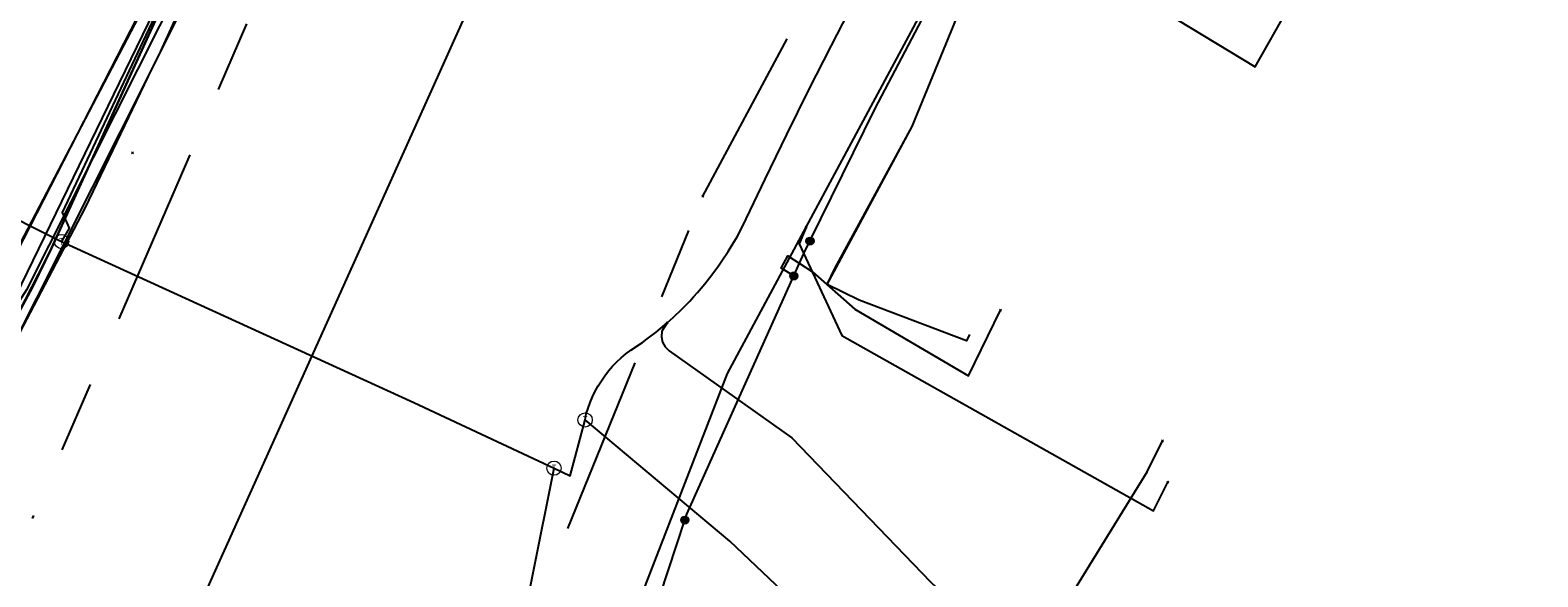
# Model space of a CAD drawing. Header units: metres. Extents: x 253430 to 254090, y 592748 to 593165.
# Tile 128 of 146: x 254046 to 254088, y 592983 to 592999. Entities that reach past the tile are written whole.
import ezdxf
from ezdxf.enums import TextEntityAlignment as Align
from ezdxf.lldxf.tags import DXFTag

# ---------------------------------------------------------------- set-up
doc = ezdxf.new("R2010")
doc.units = ezdxf.units.M
doc.linetypes.add('RI-OVERIG-SO', pattern=[17, 5, -2, 2, -2, 0, -2, 2, -2])
for name, color, linetype in [('B-WE-KL-DATA-G', 90, 'KL-DATA-SO'), ('B-WE-KL-DATA_KABELBED-G', 90, 'Continuous'), ('B-WE-KL-ET_LS-G', 190, 'KL-LS-SO'), ('B-WE-KL-ET_LS_HULPSTUK-S', 190, 'Continuous'), ('B-WE-KL-ET_LS_KABELBED-G', 190, 'Continuous'), ('B-WE-KL-GAS_HD-G', 30, 'KL-GAS_HD-SO'), ('B-WE-KL-GAS_LD-G', 50, 'KL-GAS_LD-SO'), ('B-WE-KL-GAS_LD_HULPSTUK-S', 50, 'Continuous'), ('B-WE-KL-WATER-G', 170, 'KL-WATER-SO'), ('B-WE-KL-WATER_HULPSTUK-S', 170, 'Continuous'), ('B-WE-RI-VRIJVERVAL-G', 210, 'RI-OVERIG-SO'), ('B-WE-RI-VRIJVERVAL_HULPSTUK-S', 210, 'Continuous')]:
    doc.layers.add(name, color=color, linetype=linetype)
doc.styles.add('NLCS-ISO', font='txt')
doc.styles.get("Standard").update_dxf_attribs({"font": 'simplex.shx'})
tags = doc.linetypes.add('KL-DATA-SO', pattern='A,4,-1,[101,NLCS.SHX,S=0.5,R=0,X=0,Y=0],-1,4,-1,["D",Standard,S=1,R=0,X=-0.25,Y=-0.5],-1.5', length=12.5).pattern_tags.tags
tags[18] = DXFTag(74, 10)
tags = doc.linetypes.add('KL-GAS_HD-SO', pattern='A,4,-1,[69,NLCS.SHX,S=0.5,R=0,X=0,Y=0],-1,4,-1,["H",Standard,S=1,R=0,X=0,Y=-0.5],-2', length=13).pattern_tags.tags
tags[18] = DXFTag(74, 10)
tags = doc.linetypes.add('KL-GAS_LD-SO', pattern='A,4,-1,[69,NLCS.SHX,S=0.5,R=0,X=0,Y=0],-1,4,-1,["L",Standard,S=1,R=0,X=0.25,Y=-0.5],-2', length=13).pattern_tags.tags
tags[18] = DXFTag(74, 10)
tags = doc.linetypes.add('KL-LS-SO', pattern='A,4,-1,[103,NLCS.SHX,S=0.75,R=0,X=0,Y=0],-1,4,-1,["L",Standard,S=1,R=0,X=0,Y=-0.5],-2', length=13).pattern_tags.tags
tags[18] = DXFTag(74, 10)
doc.linetypes.add('KL-WATER-SO', pattern='A,7,-0.5,[168,NLCS.SHX,S=0.75,R=0,X=0.75,Y=0],-2', length=9.5)

# ---------------------------------------------------------------- blocks, each defined once
blk = doc.blocks.new('SKL-WTB_HULP_OVERIG-SO')
at = {"color": 0, "linetype": 'ByBlock', "lineweight": 18}
for points in [[(-0.14, 0.14), (0.14, -0.14)], [(0.14, 0.14), (-0.14, -0.14)]]:
    blk.add_lwpolyline(points, dxfattribs=at)
at = {"color": 0, "linetype": 'ByBlock', "lineweight": 18, "style": 'NLCS-ISO', "flags": 1}
for tag, p in [('TYPE', (1.5, 0)), ('OMSCHRIJVING', (1.5, -3)), ('LABEL', (1.5, -1.5))]:
    blk.add_attdef(tag, p, '', height=1, dxfattribs=at)
blk = doc.blocks.new('SKL-WTB_HULP_T STUK-SO')
at = {"color": 0, "linetype": 'ByBlock', "lineweight": 18}
blk.add_circle((0, 0), 1, dxfattribs=at)
at = {"color": 0, "linetype": 'ByBlock', "lineweight": -2, "style": 'NLCS-ISO'}
blk.add_text('T', height=1, dxfattribs=at).set_placement((0, 0), align=Align.MIDDLE_CENTER)
at = {"color": 0, "linetype": 'ByBlock', "lineweight": 18, "style": 'NLCS-ISO', "flags": 1}
for tag, p in [('TYPE', (1.5, 0)), ('OMSCHRIJVING', (1.5, -3)), ('LABEL', (1.5, -1.5))]:
    blk.add_attdef(tag, p, '', height=1, dxfattribs=at)
blk = doc.blocks.new('SKL-WTB_HULP_MOF-SO')
at = {"linetype": 'ByBlock', "lineweight": 18}
h = blk.add_hatch(color=0, dxfattribs=at)
h.dxf.hatch_style = 1
h.paths.add_polyline_path([(-0.5625, 0, 1), (0.5625, 0, 1)])
at = {"color": 0, "linetype": 'ByBlock', "lineweight": 18}
blk.add_circle((0, 0), 0.5625, dxfattribs=at)
at = {"color": 0, "linetype": 'ByBlock', "lineweight": 18, "style": 'NLCS-ISO', "flags": 1}
for tag, p in [('TYPE', (1.5, 0)), ('OMSCHRIJVING', (1.5, -3)), ('LABEL', (1.5, -1.5))]:
    blk.add_attdef(tag, p, '', height=1, dxfattribs=at)
blk = doc.blocks.new('SRI-HULP_OVERIG-SO')
at = {"color": 0, "linetype": 'ByBlock', "lineweight": 18}
for points in [[(-0.14, 0.14), (0.14, -0.14)], [(0.14, 0.14), (-0.14, -0.14)]]:
    blk.add_lwpolyline(points, dxfattribs=at)
at = {"color": 0, "linetype": 'ByBlock', "lineweight": 18, "style": 'NLCS-ISO', "flags": 1}
for tag, p in [('TYPE', (1.5, 0)), ('OMSCHRIJVING', (1.5, -3)), ('LABEL', (1.5, -1.5))]:
    blk.add_attdef(tag, p, '', height=1, dxfattribs=at)

msp = doc.modelspace()

# ---------------------------------------------------------------- linework, layer by layer
at = {"layer": 'B-WE-KL-DATA-G'}
for points in [[(254068.209, 593033.365), (254064.728, 593028.797), (254058.61, 593019.064), (254057.714, 593017.622), (254056.839, 593016.176), (254055.983, 593014.72), (254055.145, 593013.253), (254054.353, 593011.155), (254053.54, 593009.065), (254052.707, 593006.983), (254051.854, 593004.91), (254050.56, 593002.156), (254050.206, 593001.371), (254049.956, 593000.806), (254046.169, 592992.488), (254045.634, 592991.396), (254045.058, 592990.326)], [(254068.209, 593033.365), (254064.728, 593028.797), (254058.61, 593019.064), (254057.714, 593017.622), (254056.839, 593016.176), (254055.983, 593014.72), (254055.145, 593013.253), (254054.353, 593011.155), (254053.54, 593009.065), (254052.707, 593006.983), (254051.854, 593004.91), (254050.56, 593002.156), (254050.206, 593001.371), (254049.956, 593000.806), (254046.169, 592992.488), (254045.634, 592991.396), (254045.058, 592990.326)], [(254068.209, 593033.365), (254064.728, 593028.797), (254058.61, 593019.064), (254057.714, 593017.622), (254056.839, 593016.176), (254055.983, 593014.72), (254055.145, 593013.253), (254054.353, 593011.155), (254053.54, 593009.065), (254052.707, 593006.983), (254051.854, 593004.91), (254050.56, 593002.156), (254050.206, 593001.371), (254049.956, 593000.806), (254046.169, 592992.488), (254045.634, 592991.396), (254045.058, 592990.326)], [(254068.209, 593033.365), (254064.728, 593028.797), (254058.61, 593019.064), (254057.714, 593017.622), (254056.839, 593016.176), (254055.983, 593014.72), (254055.145, 593013.253), (254054.353, 593011.155), (254053.54, 593009.065), (254052.707, 593006.983), (254051.854, 593004.91), (254050.56, 593002.156), (254050.206, 593001.371), (254049.956, 593000.806), (254046.169, 592992.488), (254045.634, 592991.396), (254045.058, 592990.326)], [(254045.058, 592990.326), (254045.634, 592991.396), (254046.169, 592992.488), (254049.956, 593000.806), (254050.206, 593001.371), (254050.56, 593002.156), (254051.854, 593004.91), (254052.707, 593006.983), (254053.54, 593009.065), (254054.353, 593011.155), (254055.145, 593013.253), (254055.983, 593014.72), (254056.839, 593016.176), (254057.714, 593017.622), (254058.61, 593019.064), (254064.728, 593028.797), (254068.209, 593033.365)], [(254071.87, 592990.076), (254071.782, 592989.895), (254068.776, 592991.034), (254067.878, 592991.474), (254068.098, 592991.923), (254070.266, 592995.895), (254071.72, 592999.458), (254078.065, 593009.976), (254080.482, 593014.67), (254084.456, 593020.373), (254087.011, 593023.107)]]:
    msp.add_lwpolyline(points, dxfattribs=at)
at = {"layer": 'B-WE-KL-DATA_KABELBED-G'}
for points in [[(254068.529, 593032.544), (254065.665, 593028.505), (254064.238, 593026.337), (254063.271, 593024.735), (254060.677, 593020.441), (254056.634, 593013.747), (254056.142, 593012.933), (254049.864, 593000.846), (254049.515, 593000.129), (254044.502, 592989.819), (254044.298, 592989.437), (254044.066, 592989.07), (254043.828, 592988.722), (254041.658, 592985.794), (254039.277, 592983.036)], [(254040.21, 592982.84), (254041.567, 592984.42), (254042.474, 592985.464), (254043.298, 592986.574), (254044.035, 592987.745), (254044.679, 592988.968), (254044.973, 592989.531), (254047.107, 592993.616), (254048.879, 592997.305), (254049.223, 592998.005), (254050.22, 593000.001), (254050.499, 593000.553), (254050.88, 593001.503), (254051.572, 593003.172), (254053.981, 593008.518), (254056.634, 593013.747), (254059.089, 593018.112), (254063.271, 593024.735), (254068.423, 593031.823)], [(254048.855, 592979.235), (254058.192, 593000), (254058.85, 593001.461), (254062.078, 593007.795), (254065.7, 593013.911), (254068.544, 593018.525), (254072.471, 593024.74), (254076.846, 593030.649)], [(254039.693, 592982.307), (254042.453, 592985.439), (254044.973, 592989.531), (254048.879, 592997.305), (254049.154, 592997.852), (254049.223, 592998.005), (254050.757, 593001.379), (254051.572, 593003.172), (254054.289, 593009.148), (254060.677, 593020.441), (254066.273, 593028.982)], [(254050.56, 593002.156), (254046.169, 592992.488), (254045.058, 592990.326), (254043.087, 592987.259), (254041.582, 592985.35), (254040.24, 592983.874)], [(254071.87, 592990.076), (254071.782, 592989.895), (254068.776, 592991.034), (254067.878, 592991.474), (254070.266, 592995.895), (254071.72, 592999.458)]]:
    msp.add_lwpolyline(points, dxfattribs=at)
at = {"layer": 'B-WE-KL-ET_LS-G'}
for points in [[(254086.748, 593050.614), (254084.591, 593048.904), (254080.018, 593044.351), (254077.383, 593041.742), (254073.114, 593036.733), (254067.765, 593030.442), (254064.428, 593025.504), (254059.27, 593017.759), (254058.676, 593016.862), (254052.751, 593005.904), (254052.183, 593004.747), (254051.057, 593002.431), (254045.464, 592991.327), (254041.082, 592984.457), (254039.941, 592983.002), (254037.474, 592980.918), (254031.584, 592977.779), (254029.343, 592977.237)], [(254086.748, 593050.614), (254084.591, 593048.904), (254080.018, 593044.351), (254077.383, 593041.742), (254073.114, 593036.733), (254067.765, 593030.442), (254064.428, 593025.504), (254059.27, 593017.759), (254058.676, 593016.862), (254052.751, 593005.904), (254052.183, 593004.747), (254051.057, 593002.431), (254045.464, 592991.327), (254041.082, 592984.457), (254039.941, 592983.002), (254037.474, 592980.918), (254031.584, 592977.779), (254029.343, 592977.237)], [(254073.752, 593001.017), (254075.875, 593000), (254079.869, 592997.574), (254080.81, 592999.235), (254079.956, 592999.73)], [(254067.401, 592992.69), (254069.226, 592996.404), (254071.465, 593000.668)], [(254066.948, 592991.714), (254067.232, 592992.347), (254067.401, 592992.69)], [(254066.948, 592991.714), (254066.593, 592991.934), (254066.781, 592992.274), (254067.475, 592991.833), (254068.653, 592990.782), (254071.838, 592988.922), (254072.736, 592990.754)], [(254063.896, 592984.879), (254063.95, 592985.045), (254066.948, 592991.714)], [(254059.76, 592971.943), (254060.854, 592975.987), (254062.061, 592979.286), (254063.896, 592984.879)]]:
    msp.add_lwpolyline(points, dxfattribs=at)
at = {"layer": 'B-WE-KL-ET_LS_KABELBED-G'}
for points in [[(254086.748, 593050.614), (254084.591, 593048.904), (254080.018, 593044.351), (254077.383, 593041.742), (254073.114, 593036.733), (254067.765, 593030.442), (254064.428, 593025.504), (254059.27, 593017.759), (254058.676, 593016.862), (254052.751, 593005.904), (254052.183, 593004.747), (254051.057, 593002.431), (254045.464, 592991.327), (254041.082, 592984.457), (254039.941, 592983.002), (254037.474, 592980.918), (254031.584, 592977.779), (254029.343, 592977.237)], [(254067.401, 592992.69), (254069.226, 592996.404), (254071.465, 593000.668)], [(254066.948, 592991.714), (254067.232, 592992.347), (254067.401, 592992.69)], [(254063.896, 592984.879), (254063.95, 592985.045), (254066.948, 592991.714)], [(254059.76, 592971.943), (254060.854, 592975.987), (254062.061, 592979.286), (254063.896, 592984.879)]]:
    msp.add_lwpolyline(points, dxfattribs=at)
at = {"layer": 'B-WE-KL-GAS_HD-G'}
msp.add_lwpolyline([(254073.397, 593037.834), (254072.437, 593036.733), (254066.773, 593029.362), (254062.47, 593023.545), (254058.34, 593017.591), (254055.671, 593012.943), (254053.635, 593009.237), (254050.196, 593002.031), (254045.184, 592992.432), (254043.302, 592988.898), (254042.054, 592986.804), (254040.114, 592984.346), (254038.021, 592982.31), (254035.966, 592980.486), (254033.968, 592979.295), (254032.259, 592978.373), (254029.82, 592977.413), (254027.634, 592976.845), (254027.379, 592975.681)], dxfattribs=at)
at = {"layer": 'B-WE-KL-GAS_LD-G'}
for points in [[(254086.744, 593050.995), (254084.378, 593049.06), (254077.111, 593041.799), (254070.653, 593034.555), (254067.598, 593030.531), (254065.147, 593026.742), (254058.611, 593016.865), (254052.326, 593005.928), (254046.466, 592993.493), (254046.661, 592993.049), (254046.446, 592992.678)], [(254061.105, 592987.683), (254061.138, 592987.849), (254061.188, 592988.012), (254061.246, 592988.173), (254061.312, 592988.331), (254061.387, 592988.485), (254061.47, 592988.634), (254061.56, 592988.78), (254061.658, 592988.92), (254061.763, 592989.055), (254061.875, 592989.184), (254061.993, 592989.308), (254062.118, 592989.424), (254062.249, 592989.535), (254062.385, 592989.638), (254062.709, 592989.855), (254062.838, 592989.949), (254063.092, 592990.145), (254063.216, 592990.246), (254063.399, 592990.402), (254063.577, 592990.562), (254063.809, 592990.783), (254064.033, 592991.012), (254064.142, 592991.13), (254064.249, 592991.249), (254064.456, 592991.493), (254064.654, 592991.744), (254064.844, 592992.002), (254064.936, 592992.134), (254065.112, 592992.401), (254065.196, 592992.537), (254065.358, 592992.814), (254065.51, 592993.096), (254066.145, 592994.427), (254066.753, 592995.678), (254067.372, 592996.924), (254068.002, 592998.164), (254068.642, 592999.399)], [(254026.067, 592975.903), (254029.21, 592976.839), (254030.256, 592977.256), (254033.029, 592978.664), (254035.162, 592980.267), (254036.635, 592981.675), (254038.206, 592983.527), (254039.993, 592986.267), (254042.219, 592994.797), (254046.446, 592992.678)], [(254046.446, 592992.678), (254056.313, 592988.175), (254060.235, 592986.332)], [(254063.399, 592990.402), (254063.251, 592990.167), (254063.242, 592990.014), (254063.275, 592989.864), (254063.348, 592989.728), (254063.455, 592989.619), (254066.89, 592987.183), (254070.778, 592983.149), (254073.409, 592980.661), (254076.84, 592986.225), (254077.267, 592987.096)], [(254060.235, 592986.332), (254060.682, 592986.121), (254061.105, 592987.683)], [(254087.78, 592942.881), (254087.456, 592943.316), (254086.847, 592944.117), (254086.232, 592944.912), (254085.61, 592945.702), (254084.98, 592946.487), (254084.344, 592947.266), (254083.702, 592948.039), (254083.052, 592948.807), (254082.396, 592949.569), (254081.733, 592950.326), (254081.064, 592951.076), (254080.388, 592951.821), (254079.705, 592952.56), (254079.017, 592953.293), (254078.321, 592954.019), (254077.62, 592954.74), (254076.697, 592955.669), (254077.891, 592957.76), (254084.262, 592966.155), (254065.156, 592984.284), (254061.105, 592987.683)], [(254068.954, 592959.69), (254061.86, 592961.915), (254059.862, 592964.754), (254056.117, 592965.768), (254060.235, 592986.332)]]:
    msp.add_lwpolyline(points, dxfattribs=at)
at = {"layer": 'B-WE-KL-WATER-G'}
for points in [[(253994.178, 592981.053), (253995.599, 592980.785), (254016.888, 592973.802), (254023.88, 592975.568), (254027.608, 592976.63), (254031.365, 592977.85), (254037.184, 592981.235), (254040.506, 592984.49), (254044.83, 592991.664), (254052.128, 593005.908), (254058.26, 593017.075), (254061.954, 593022.748), (254067.281, 593030.772), (254076.997, 593041.855), (254086.566, 593051.549), (254086.739, 593051.51)], [(254065.319, 592935.45), (254063.736, 592937.241), (254053.515, 592950.527), (254062.496, 592982.279), (254065.094, 592988.987), (254076.781, 593010.751), (254083.563, 593021.015), (254086.997, 593024.597)], [(254067.291, 592993.079), (254067.099, 592992.617), (254068.292, 592990.046), (254077.022, 592985.135), (254077.418, 592985.943)]]:
    msp.add_lwpolyline(points, dxfattribs=at)
at = {"layer": 'B-WE-RI-VRIJVERVAL-G'}
for points in [[(254064.4, 592993.95), (254084, 593030.46)], [(254056.84, 593010.79), (254035.27, 592961.05)], [(254054.19, 592968.8), (254064.4, 592993.95)]]:
    msp.add_lwpolyline(points, dxfattribs=at)

# ---------------------------------------------------------------- block references
at = {"layer": 'B-WE-KL-ET_LS_HULPSTUK-S', "xscale": 0.2, "yscale": 0.2, "zscale": 0.2}
for name, p in [('SKL-WTB_HULP_MOF-SO', (254067.401, 592992.69)), ('SKL-WTB_HULP_MOF-SO', (254066.948, 592991.714)), ('SKL-WTB_HULP_MOF-SO', (254066.948, 592991.714)), ('SKL-WTB_HULP_OVERIG-SO', (254072.736, 592990.754)), ('SKL-WTB_HULP_MOF-SO', (254063.896, 592984.879))]:
    msp.add_blockref(name, p, dxfattribs=at)
at = {"layer": 'B-WE-KL-GAS_LD_HULPSTUK-S', "xscale": 0.2, "yscale": 0.2, "zscale": 0.2}
for name, p in [('SKL-WTB_HULP_T STUK-SO', (254046.446, 592992.678)), ('SKL-WTB_HULP_OVERIG-SO', (254063.399, 592990.402)), ('SKL-WTB_HULP_T STUK-SO', (254061.105, 592987.683)), ('SKL-WTB_HULP_OVERIG-SO', (254077.267, 592987.096)), ('SKL-WTB_HULP_T STUK-SO', (254060.235, 592986.332))]:
    msp.add_blockref(name, p, dxfattribs=at)
at = {"layer": 'B-WE-KL-WATER_HULPSTUK-S', "xscale": 0.2, "yscale": 0.2, "zscale": 0.2}
for p in [(254067.291, 592993.079), (254077.418, 592985.943)]:
    msp.add_blockref('SKL-WTB_HULP_OVERIG-SO', p, dxfattribs=at)
at = {"layer": 'B-WE-RI-VRIJVERVAL_HULPSTUK-S', "xscale": 0.2, "yscale": 0.2, "zscale": 0.2}
for p in [(254048.429, 592995.16), (254064.398, 592993.951)]:
    msp.add_blockref('SRI-HULP_OVERIG-SO', p, dxfattribs=at)

doc.saveas('drawing.dxf')
